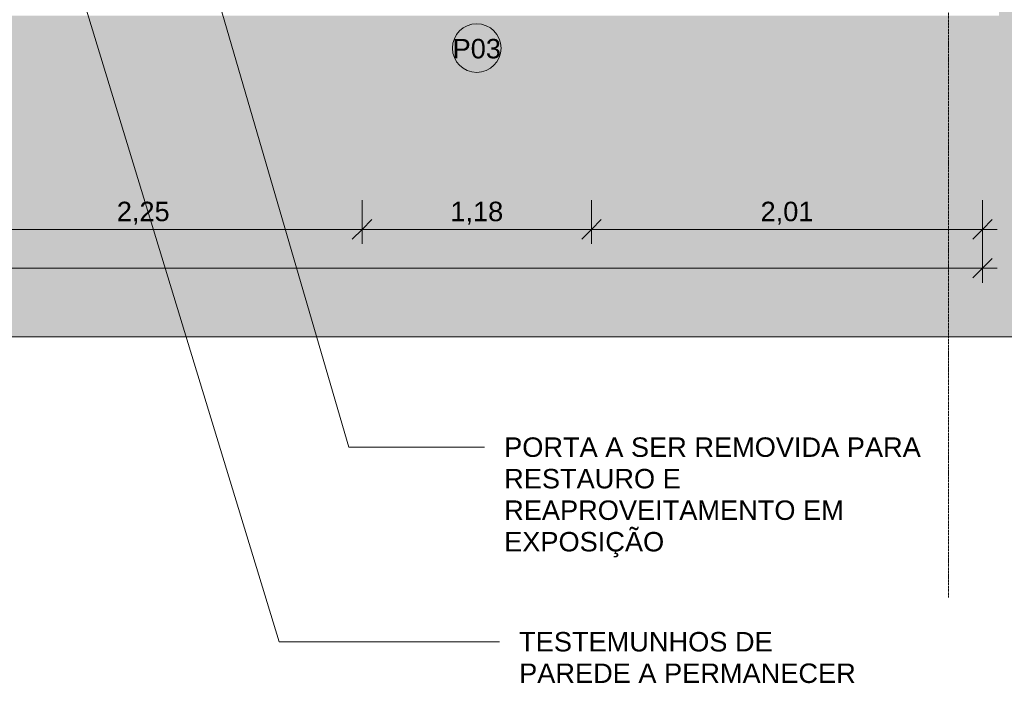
# Model space of a CAD drawing. Header units: millimetres. Extents: x -34717 to 9622, y -21919 to 4394.
# Tile 35 of 67: x -1601 to 3461, y -21867 to -18455. Entities that reach past the tile are written whole.
import ezdxf

# ---------------------------------------------------------------- set-up
doc = ezdxf.new("R2010")
doc.units = ezdxf.units.MM
doc.linetypes.add('_Tracejado médio', pattern=[4, 3, -1])
doc.linetypes.add('_Traço - ponto', pattern=[16, 12, -2, 0, -2])
for name, color, linetype, lineweight in [('A-ANNO-DIMS', 211, 'Continuous', 9), ('A-ANNO-DIMS-50', 211, 'Continuous', 9), ('A-DOOR-IDEN', 31, 'Continuous', 9), ('A-FLOR', 192, 'Continuous', 25), ('A-FLOR-PATT', 8, 'Continuous', 25), ('G-ANNO-TEXT', 231, 'Continuous', 9), ('S-GRID', 1, 'Continuous', 9)]:
    doc.layers.add(name, color=color, linetype=linetype, lineweight=lineweight)
doc.styles.add('Arial_4', font='arial.ttf', dxfattribs={"height": 100})
doc.dimstyles.new('Diagonal_-_2_0mm_Arial', dxfattribs={"dimscale": 304.8, "dimtxt": 102.02594, "dimasz": 0.328084, "dimexe": 0.246063, "dimexo": 0.0625, "dimgap": 0.024606, "dimtad": 1, "dimlfac": 0.001, "dimrnd": 0.01, "dimzin": 0, "dimdsep": 46, "dimtxsty": 'Arial_4', "dimblk1": 'OBLIQUE', "dimblk2": 'OBLIQUE', "dimsah": 1, "dimcen": 0.09, "dimdle": 0.246063, "dimadec": 0, "dimazin": 0, "dimtfac": 1, "dimtdec": 4, "dimtix": 1, "dimtmove": 0, "dimatfit": 3, "dimfxl": 0.492126, "dimfxlon": 1, "dimtvp": 1, "dimtolj": 1, "dimtzin": 0, "dimarcsym": 2})

# ---------------------------------------------------------------- blocks, each defined once
blk = doc.blocks.new('DIMBLOCK4-PLANTA TÉRREO - MANTER _ DEMOLIR')
at = {"layer": 'A-ANNO-DIMS-50'}
for p, q in [((-30071.1, -19582.8), (-30071.1, -19807.8)), ((-30071.1, -19732.8), (-30071.1, -19582.8)), ((3348.9, -19582.8), (3348.9, -19807.8)), ((3348.9, -19732.8), (3348.9, -19582.8)), ((-30146.1, -19732.8), (3423.9, -19732.8))]:
    blk.add_line(p, q, dxfattribs=at)
at = {"layer": 'A-ANNO-DIMS-50', "lineweight": 18}
for p, q in [((-30071.1, -19732.8), (-30021.1, -19682.8)), ((3348.9, -19732.8), (3398.9, -19682.8)), ((-30071.1, -19732.8), (-30121.1, -19782.8)), ((3348.9, -19732.8), (3298.9, -19782.8))]:
    blk.add_line(p, q, dxfattribs=at)
at = {"layer": 'A-ANNO-DIMS-50', "color": 0, "insert": (-13535.6, -19590.7), "char_height": 100, "width": 418.697, "attachment_point": 1, "line_spacing_factor": 0.941778, "style": 'Arial_4'}
blk.add_mtext('33,42', dxfattribs=at)
blk = doc.blocks.new('_Oblique')
at = {"color": 0, "linetype": 'ByBlock', "lineweight": -2}
blk.add_line((-0.5, -0.5), (0.5, 0.5), dxfattribs=at)
blk = doc.blocks.new('DIMBLOCK155-PLANTA TÉRREO - MANTER _ DEMOLIR')
at = {"layer": 'A-ANNO-DIMS-50'}
for p, q in [((-2091.1, -19382.8), (-2091.1, -19607.8)), ((-2091.1, -19532.8), (-2091.1, -19382.8)), ((158.9, -19382.8), (158.9, -19607.8)), ((158.9, -19532.8), (158.9, -19382.8)), ((-2091.1, -19532.8), (158.9, -19532.8))]:
    blk.add_line(p, q, dxfattribs=at)
at = {"layer": 'A-ANNO-DIMS-50', "lineweight": 18}
for p, q in [((-2091.1, -19532.8), (-2041.1, -19482.8)), ((158.9, -19532.8), (208.9, -19482.8)), ((-2091.1, -19532.8), (-2141.1, -19582.8)), ((158.9, -19532.8), (108.9, -19582.8))]:
    blk.add_line(p, q, dxfattribs=at)
at = {"layer": 'A-ANNO-DIMS-50', "color": 0, "insert": (-1101.8, -19390.7), "char_height": 100, "width": 325.653, "attachment_point": 1, "line_spacing_factor": 0.941778, "style": 'Arial_4'}
blk.add_mtext('2,25', dxfattribs=at)
blk = doc.blocks.new('DIMBLOCK156-PLANTA TÉRREO - MANTER _ DEMOLIR')
at = {"layer": 'A-ANNO-DIMS-50'}
for p, q in [((158.9, -19382.8), (158.9, -19607.8)), ((158.9, -19532.8), (158.9, -19382.8)), ((1338.9, -19382.8), (1338.9, -19607.8)), ((1338.9, -19532.8), (1338.9, -19382.8)), ((158.9, -19532.8), (1338.9, -19532.8))]:
    blk.add_line(p, q, dxfattribs=at)
at = {"layer": 'A-ANNO-DIMS-50', "lineweight": 18}
for p, q in [((158.9, -19532.8), (208.9, -19482.8)), ((1338.9, -19532.8), (1388.9, -19482.8)), ((158.9, -19532.8), (108.9, -19582.8)), ((1338.9, -19532.8), (1288.9, -19582.8))]:
    blk.add_line(p, q, dxfattribs=at)
at = {"layer": 'A-ANNO-DIMS-50', "color": 0, "insert": (613.2, -19390.7), "char_height": 100, "width": 325.653, "attachment_point": 1, "line_spacing_factor": 0.941778, "style": 'Arial_4'}
blk.add_mtext('1,18', dxfattribs=at)
blk = doc.blocks.new('DIMBLOCK157-PLANTA TÉRREO - MANTER _ DEMOLIR')
at = {"layer": 'A-ANNO-DIMS-50'}
for p, q in [((1338.9, -19382.8), (1338.9, -19607.8)), ((1338.9, -19532.8), (1338.9, -19382.8)), ((3348.9, -19382.8), (3348.9, -19607.8)), ((3348.9, -19532.8), (3348.9, -19382.8)), ((1338.9, -19532.8), (3423.9, -19532.8))]:
    blk.add_line(p, q, dxfattribs=at)
at = {"layer": 'A-ANNO-DIMS-50', "lineweight": 18}
for p, q in [((1338.9, -19532.8), (1388.9, -19482.8)), ((3348.9, -19532.8), (3398.9, -19482.8)), ((1338.9, -19532.8), (1288.9, -19582.8)), ((3348.9, -19532.8), (3298.9, -19582.8))]:
    blk.add_line(p, q, dxfattribs=at)
at = {"layer": 'A-ANNO-DIMS-50', "color": 0, "insert": (2208.2, -19390.7), "char_height": 100, "width": 325.653, "attachment_point": 1, "line_spacing_factor": 0.941778, "style": 'Arial_4'}
blk.add_mtext('2,01', dxfattribs=at)
blk = doc.blocks.new('TAG-Porta - Ref_ Porta-2416850-PLANTA TÉRREO - MANTER _ DEMOLIR')
at = {"layer": 'A-DOOR-IDEN'}
blk.add_circle((0, 0), 2.5, dxfattribs=at)

msp = doc.modelspace()

# ---------------------------------------------------------------- hatches: boundary and pattern name
at = {"layer": 'A-FLOR-PATT', "lineweight": 18}
msp.add_hatch(color=41, dxfattribs=at).paths.add_polyline_path([(3551.996, -20085.566), (3694.478, -20010.089), (3830.764, -19923.925), (3960.054, -19827.579), (4081.587, -19721.618), (4194.652, -19606.664), (4298.584, -19483.39), (4392.773, -19352.522), (4476.667, -19214.827), (4549.773, -19071.113), (4611.661, -18922.223), (4661.969, -18769.033), (4700.401, -18612.441), (4726.731, -18453.366), (4726.731, -3058.492), (3433.885, -3058.492), (3433.885, -3282.564), (3446.385, -3282.564), (3446.385, -3792.564), (3433.885, -3792.564), (3433.885, -17717.408), (3446.385, -17717.408), (3446.385, -18227.408), (3433.885, -18227.408), (3433.885, -18433.492), (-3425.975, -18433.492), (-3425.975, -20085.566), (2094.876, -20085.566)], flags=0)

# ---------------------------------------------------------------- linework, layer by layer
at = {"layer": 'A-FLOR', "color": 40, "linetype": '_Tracejado médio', "lineweight": 18}
msp.add_line((-31775.802, -20085.566), (3551.996, -20085.566), dxfattribs=at)
at = {"layer": 'G-ANNO-TEXT', "color": 7}
for p, q in [((-1076.343, -16651.593), (91.899, -20652.516)), ((-1493.395, -17631.985), (-266.294, -21652.943)), ((91.899, -20652.516), (788.187, -20652.516)), ((-266.294, -21652.943), (865.182, -21652.943))]:
    msp.add_line(p, q, dxfattribs=at)
at = {"layer": 'S-GRID', "linetype": '_Traço - ponto'}
msp.add_line((3173.885, 3893.814), (3173.885, -21426.217), dxfattribs=at)

# ---------------------------------------------------------------- block references
at = {"layer": 'A-DOOR-IDEN', "xscale": 49.99999999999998, "yscale": 49.99999999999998, "zscale": 49.99999999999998}
msp.add_blockref('TAG-Porta - Ref_ Porta-2416850-PLANTA TÉRREO - MANTER _ DEMOLIR', (748.885, -18600.992), dxfattribs=at)

# ---------------------------------------------------------------- texts
at = {"layer": 'A-DOOR-IDEN', "insert": (624.661, -18553.646), "char_height": 100, "width": 308.64969, "attachment_point": 1, "style": 'Arial_4'}
msp.add_mtext('P03', dxfattribs=at)
at = {"layer": 'G-ANNO-TEXT', "color": 7, "char_height": 100, "attachment_point": 1, "style": 'Arial_4'}
for s, insert, width in [('PORTA A SER REMOVIDA PARA ', (889.787, -20602.516), 2697.67844), ('RESTAURO E ', (889.787, -20764.573), 1170.46375), ('REAPROVEITAMENTO EM ', (889.787, -20926.63), 2200.63219), ('EXPOSIÇÃO', (889.787, -21088.687), 1018.14313), ('TESTEMUNHOS DE ', (966.782, -21602.943), 1655.48469), ('PAREDE A PERMANECER', (966.782, -21765), 2144.51406)]:
    msp.add_mtext(s, dxfattribs=dict(at, insert=insert, width=width))

# ---------------------------------------------------------------- dimensions: what is measured, and where the dimension line sits
at = {"layer": 'A-ANNO-DIMS'}
for base, p1, p2, override, picture, middle in [((158.885, -19532.777), (-2091.115, -19382.777), (158.885, -19382.777), {"dimpost": '<>', "dimfxl": 2250}, 'DIMBLOCK155-PLANTA TÉRREO - MANTER _ DEMOLIR', (-966.115, -19474.22)), ((1338.885, -19532.777), (158.885, -19382.777), (1338.885, -19382.777), {"dimpost": '<>', "dimfxl": 1180}, 'DIMBLOCK156-PLANTA TÉRREO - MANTER _ DEMOLIR', (748.885, -19474.22)), ((3348.885, -19532.777), (1338.885, -19382.777), (3348.885, -19382.777), {"dimpost": '<>', "dimfxl": 2010}, 'DIMBLOCK157-PLANTA TÉRREO - MANTER _ DEMOLIR', (2343.885, -19474.22)), ((3348.885, -19732.777), (-30071.115, -19582.777), (3348.885, -19582.777), {"dimpost": '<>', "dimfxl": 33420}, 'DIMBLOCK4-PLANTA TÉRREO - MANTER _ DEMOLIR', (-13361.115, -19674.186))]:
    dim = msp.add_linear_dim(base=base, p1=p1, p2=p2, dimstyle='Diagonal_-_2_0mm_Arial', override=override, dxfattribs=at)
    dim.commit()
    dim.dimension.update_dxf_attribs({"geometry": picture, "text_midpoint": middle})

doc.saveas('drawing.dxf')
